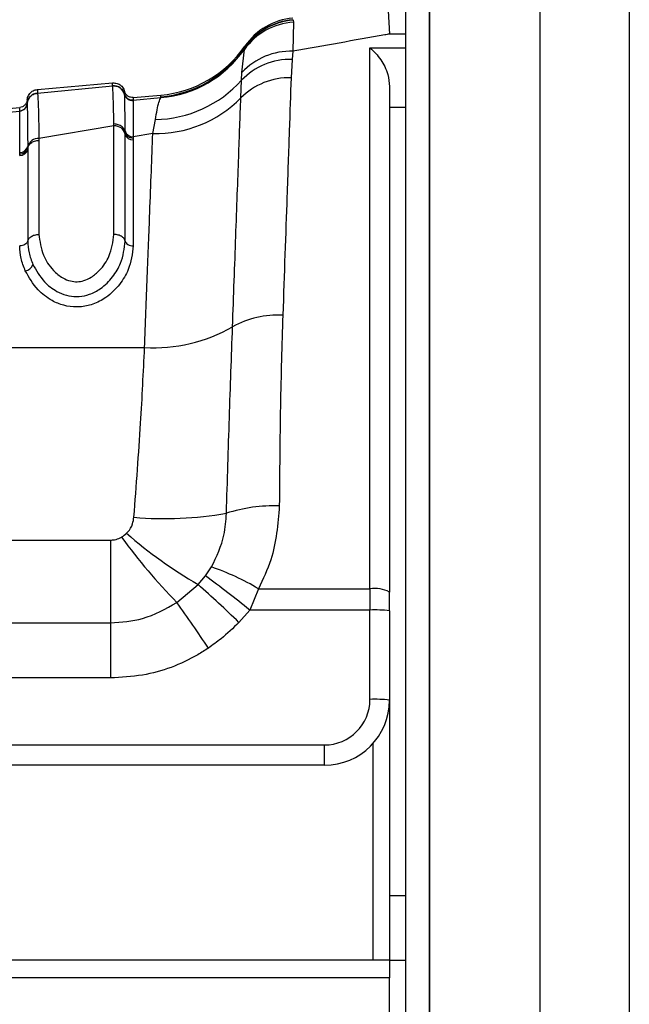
# Model space of a CAD drawing. Header units: millimetres. Extents: x 20 to 26059, y 28 to 17777.
# Tile 23 of 90: x 8944 to 8981, y 6015 to 6075. Entities that reach past the tile are written whole.
import ezdxf

# ---------------------------------------------------------------- set-up
doc = ezdxf.new("R2010")
doc.units = ezdxf.units.MM
doc.header["$LTSCALE"] = 2
doc.layers.add('COMPONENT_GEOMETRY', color=7, linetype='Continuous')
doc.styles.add('SLDTEXTSTYLE0', font='TXT', dxfattribs={"width": 0.75})
doc.dimstyles.new('SLDDIMSTYLE0', dxfattribs={"dimtxt": 150, "dimasz": 6.604, "dimexe": 0, "dimexo": 0.0625, "dimgap": 37.5, "dimtad": 0, "dimtih": 1, "dimtoh": 1, "dimdec": 0, "dimrnd": 1e-09, "dimzin": 12, "dimdsep": 46, "dimtxsty": 'SLDTEXTSTYLE0', "dimsah": 1, "dimcen": 0.09, "dimadec": 0, "dimazin": 3, "dimtfac": 1, "dimtdec": 0, "dimtofl": 0, "dimtmove": 0, "dimatfit": 3, "dimfxl": 1, "dimfrac": 2, "dimtolj": 1, "dimtzin": 12, "dimarcsym": 0})

# ---------------------------------------------------------------- blocks, each defined once
blk = doc.blocks.new('_D_2')
at = {"layer": 'COMPONENT_GEOMETRY', "color": 7}
for p, q in [((8972.989, 8122.062), (929.66, 8122.062)), ((936.01, 8122.062), (936.01, 5448.072)), ((635.906, 5417.604), (590.203, 5417.604)), ((590.203, 5417.604), (590.203, 5179.479)), ((1236.115, 5417.604), (1281.818, 5417.604)), ((1281.818, 5417.604), (1281.818, 5179.479)), ((590.203, 5179.479), (635.906, 5179.479)), ((1281.818, 5179.479), (1236.115, 5179.479)), ((936.01, 2281.062), (936.01, 4955.052)), ((8897.92, 2281.062), (929.66, 2281.062))]:
    blk.add_line(p, q, dxfattribs=at)
for points in [[(936.01, 8122.062), (934.994, 8115.458), (937.026, 8115.458)], [(936.01, 2281.062), (937.026, 2287.666), (934.994, 2287.666)]]:
    blk.add_solid(points, dxfattribs=at)
at = {"layer": 'COMPONENT_GEOMETRY', "color": 7, "char_height": 150, "attachment_point": 1, "style": 'SLDTEXTSTYLE0'}
for s, insert in [('9\'6.98"', (635.906, 5372.839)), ('2921mm', (526.844, 5148.412))]:
    blk.add_mtext(s, dxfattribs=dict(at, insert=insert))

msp = doc.modelspace()

# ---------------------------------------------------------------- linework, layer by layer
at = {"color": 8, "linetype": 'Continuous', "lineweight": 25}
for p, q in [((8975.707, 2354.062), (8975.707, 8102.062)), ((8981.172, 8102.062), (8981.172, 2354.062)), ((8968.908, 6573.623), (8968.908, 2354.062)), ((8967.46, 6074.362), (8966.46, 6074.362)), ((8965.26, 6073.508), (8967.46, 6073.508)), ((8967.46, 6069.843), (8966.46, 6069.843)), ((8965.46, 6017.504), (8965.46, 6030.818)), ((8966.46, 6021.463), (8967.46, 6021.463))]:
    msp.add_line(p, q, dxfattribs=at)
at = {"color": 7, "linetype": 'Continuous', "lineweight": 25}
for p, q in [((8968.897, 6573.611), (8968.897, 2354.062)), ((8967.46, 5960.337), (8967.46, 6572.504)), ((8966.373, 6075.795), (8966.46, 6074.362)), ((8960.529, 6075.242), (8960.548, 6075.216)), ((8960.567, 6075.081), (8960.536, 6073.301)), ((8960.548, 6075.216), (8960.567, 6075.081)), ((8957.406, 6071.997), (8957.556, 6073.414)), ((8957.556, 6073.414), (8957.578, 6073.504)), ((8957.578, 6073.504), (8957.582, 6073.525)), ((8957.582, 6073.525), (8957.585, 6073.62)), ((8960.536, 6073.301), (8960.483, 6072.805)), ((8965.26, 6040.295), (8965.26, 6073.508)), ((8960.483, 6072.805), (8960.42, 6071.682)), ((8957.335, 6070.437), (8957.377, 6071.523)), ((8957.377, 6071.523), (8957.406, 6071.997)), ((8944.86, 6070.956), (8949.466, 6071.359)), ((8944.861, 6070.738), (8949.466, 6071.177)), ((8949.466, 6071.177), (8949.466, 6071.183)), ((8966.46, 6071.132), (8966.46, 6040.097)), ((8944.861, 6070.738), (8944.861, 6070.732)), ((8950.204, 6070.662), (8950.204, 6070.666)), ((8950.205, 6070.656), (8950.204, 6070.662)), ((8950.732, 6070.294), (8950.731, 6070.291)), ((8950.731, 6070.291), (8950.731, 6070.284)), ((8950.732, 6070.465), (8952.428, 6070.614)), ((8950.732, 6070.294), (8952.434, 6070.457)), ((8952.434, 6070.457), (8952.424, 6070.504)), ((8939.732, 6069.503), (8943.769, 6069.856)), ((8939.732, 6069.246), (8943.769, 6069.631)), ((8943.769, 6069.635), (8943.769, 6069.64)), ((8943.769, 6069.631), (8943.769, 6069.635)), ((8944.224, 6070.098), (8944.224, 6070.092)), ((8944.224, 6070.092), (8944.224, 6070.088)), ((8951.936, 6068.247), (8952.091, 6069.111)), ((8949.55, 6068.723), (8944.95, 6067.95)), ((8949.55, 6068.723), (8949.549, 6068.841)), ((8949.55, 6062.059), (8949.55, 6068.723)), ((8944.95, 6067.95), (8944.95, 6067.832)), ((8944.95, 6067.832), (8944.95, 6062.059)), ((8950.24, 6068.333), (8950.24, 6068.411)), ((8950.24, 6068.217), (8950.24, 6068.333)), ((8950.24, 6061.647), (8950.24, 6068.217)), ((8951.936, 6068.247), (8950.733, 6068.05)), ((8950.733, 6068.05), (8950.733, 6067.972)), ((8950.733, 6067.972), (8950.733, 6067.856)), ((8950.733, 6067.856), (8950.733, 6061.353)), ((8944.259, 6067.453), (8944.26, 6067.339)), ((8944.26, 6067.339), (8944.26, 6067.259)), ((8944.26, 6067.259), (8944.26, 6061.647)), ((8943.767, 6066.908), (8943.768, 6066.985)), ((8943.768, 6066.985), (8943.768, 6067.095)), ((8895.929, 6055.106), (8951.429, 6055.106)), ((8912.184, 6043.288), (8949.339, 6043.288)), ((8949.339, 6043.288), (8949.339, 6038.207)), ((8955.164, 6041.093), (8955.538, 6041.638)), ((8954.708, 6040.567), (8955.164, 6041.093)), ((8953.407, 6039.458), (8954.708, 6040.567)), ((8958.417, 6040.295), (8957.878, 6038.992)), ((8958.417, 6040.295), (8965.26, 6040.295)), ((8965.26, 6040.295), (8965.26, 6038.992)), ((8966.46, 6038.95), (8966.46, 6040.097)), ((8957.878, 6038.992), (8957.215, 6038.236)), ((8965.26, 6038.992), (8957.878, 6038.992)), ((8965.26, 6033.505), (8965.26, 6038.992)), ((8966.46, 6038.95), (8966.46, 6033.463)), ((8912.184, 6038.207), (8949.339, 6038.207)), ((8949.339, 6038.207), (8949.339, 6034.821)), ((8949.339, 6034.821), (8912.184, 6034.821)), ((8966.46, 6033.463), (8966.46, 6017.504)), ((8912.985, 6030.705), (8962.46, 6030.705)), ((8962.46, 6029.463), (8962.46, 6030.705)), ((8962.46, 6029.463), (8912.985, 6029.463)), ((8912.06, 6017.504), (8966.46, 6017.504)), ((8966.46, 6017.504), (8966.46, 6016.408)), ((8967.46, 6017.463), (8966.46, 6017.463)), ((8966.46, 6016.408), (8912.06, 6016.408)), ((8966.46, 5970.004), (8966.46, 6016.408))]:
    msp.add_line(p, q, dxfattribs=at)
for centre, radius, start, end in [((8960.797, 6071.114), 3.973, 93.31237, 144.64383), ((8960.865, 6071.234), 3.995, 94.53773, 145.36059), ((8960.877, 6071.257), 4, 94.98935, 145.45854), ((8960.881, 6071.353), 4, 95, 145.4788), ((8951.815, 6077.478), 7, 274.9879, 325.41061), ((8951.818, 6077.587), 7, 275, 325.4788), ((8951.82, 6077.435), 7.005, 275.03006, 324.96754), ((8960.378, 6069.27), 4.034, 87.75358, 137.46123), ((8960.36, 6068.701), 4.106, 88.28209, 136.58096), ((8951.978, 6076.356), 7.246, 270.89248, 318.1669), ((8960.322, 6067.479), 4.204, 88.66545, 135.28351), ((8949.527, 6070.48), 0.7, 14.56379, 95.01601), ((8944.921, 6070.041), 0.7, 94.96362, 175.37012), ((8950.688, 6070.793), 0.5, 194.62283, 275.00852), ((8950.688, 6070.782), 0.5, 194.58219, 274.91239), ((8952.095, 6075.606), 7.36, 268.76314, 315.3914), ((8943.726, 6070.138), 0.5, 274.96367, 355.37015), ((8943.726, 6070.129), 0.5, 274.97499, 355.31886), ((8949.584, 6068.045), 0.678, 14.68466, 92.86724), ((8944.912, 6067.273), 0.677, 86.85397, 164.61833), ((8950.708, 6068.533), 0.484, 194.61029, 272.93826), ((8950.709, 6068.34), 0.485, 194.68466, 272.86724), ((8943.795, 6067.39), 0.483, 266.6557, 344.29235), ((8943.791, 6067.579), 0.485, 267.21495, 344.89806), ((8943.996, 6060.43), 0.623, 280.68995, 339.45519), ((8959.584, 6051.457), 5.644, 86.67642, 119.24074), ((8951.957, 6064.931), 9.839, 266.92913, 299.66914), ((8952.634, 6067.176), 22.567, 265.27046, 279.74217), ((8959.395, 6035.718), 9.674, 88.20634, 107.70818), ((8969.09, 6065.327), 28.634, 229.04383, 239.85023), ((8980.114, 6065.496), 37.3, 216.19794, 224.27386), ((8950.527, 6027.134), 15.345, 59.0583, 70.94149), ((8906.257, 5975.097), 82.142, 51.06499, 53.45868), ((8895.645, 5974.526), 88.599, 45.97865, 48.19247), ((8965.552, 6038.331), 1.986, 62.79102, 98.44828), ((8860.878, 5973.296), 113.749, 33.8507, 35.566), ((8965.56, 6030.365), 8.633, 84.01335, 91.98909), ((8962.46, 6033.505), 2.8, 270, 0), ((8962.46, 6033.463), 4, 270, 0), ((8965.56, 6024.878), 8.633, 84.01335, 91.98909)]:
    msp.add_arc(centre, radius, start, end, dxfattribs=at)
for points, knots in [([(8966.46, 6074.362), (8966.362, 6074.344), (8964.415, 6073.997), (8962.426, 6073.64), (8960.536, 6073.301)], [0, 0, 0, 0, 0.0503496, 1, 1, 1, 1]), ([(8965.26, 6073.508), (8965.263, 6073.505), (8965.495, 6073.327), (8965.91, 6072.877), (8966.368, 6072.021), (8966.434, 6071.388), (8966.46, 6071.132)], [0, 0, 0, 0, 0.005285, 0.4232414, 0.7661018, 1, 1, 1, 1]), ([(8960.42, 6071.682), (8960.383, 6070.63), (8960.309, 6068.506), (8960.144, 6063.777), (8959.999, 6059.605), (8959.911, 6057.092)], [0, 0, 0, 0, 0.280639, 0.566729, 1, 1, 1, 1]), ([(8944.224, 6070.314), (8944.231, 6070.366), (8944.253, 6070.509), (8944.372, 6070.719), (8944.589, 6070.9), (8944.77, 6070.937), (8944.86, 6070.956)], [0, 0, 0, 0, 0.161092, 0.440728, 0.720364, 1, 1, 1, 1]), ([(8944.86, 6070.956), (8944.86, 6070.955), (8944.86, 6070.954), (8944.861, 6070.913), (8944.861, 6070.818), (8944.861, 6070.748), (8944.861, 6070.738)], [0, 0, 0, 0, 0.078728, 0.506313, 0.933899, 1, 1, 1, 1]), ([(8949.466, 6071.183), (8949.466, 6071.186), (8949.466, 6071.244), (8949.466, 6071.334), (8949.466, 6071.35), (8949.466, 6071.359)], [0, 0, 0, 0, 0.024244, 0.500106, 1, 1, 1, 1]), ([(8949.466, 6071.359), (8949.558, 6071.356), (8949.743, 6071.351), (8949.988, 6071.21), (8950.142, 6071.024), (8950.188, 6070.888), (8950.204, 6070.838)], [0, 0, 0, 0, 0.279636, 0.559272, 0.838908, 1, 1, 1, 1]), ([(8949.466, 6071.183), (8949.558, 6071.181), (8949.743, 6071.176), (8949.988, 6071.035), (8950.142, 6070.849), (8950.188, 6070.712), (8950.204, 6070.662)], [0, 0, 0, 0, 0.279599, 0.559199, 0.838798, 1, 1, 1, 1]), ([(8949.549, 6068.841), (8949.548, 6068.867), (8949.533, 6069.578), (8949.505, 6070.72), (8949.479, 6071.025), (8949.466, 6071.177)], [0, 0, 0, 0, 0.018267, 0.509409, 1, 1, 1, 1]), ([(8950.204, 6070.666), (8950.204, 6070.688), (8950.204, 6070.741), (8950.204, 6070.816), (8950.204, 6070.829), (8950.204, 6070.838)], [0, 0, 0, 0, 0.206416, 0.494549, 1, 1, 1, 1]), ([(8944.224, 6070.092), (8944.232, 6070.144), (8944.253, 6070.286), (8944.373, 6070.496), (8944.59, 6070.677), (8944.771, 6070.714), (8944.861, 6070.732)], [0, 0, 0, 0, 0.160966, 0.440644, 0.720322, 1, 1, 1, 1]), ([(8944.224, 6070.314), (8944.224, 6070.304), (8944.224, 6070.288), (8944.224, 6070.196), (8944.224, 6070.13), (8944.224, 6070.098)], [0, 0, 0, 0, 0.50631, 0.7626227, 1, 1, 1, 1]), ([(8944.861, 6070.732), (8944.863, 6070.721), (8944.878, 6070.623), (8944.903, 6070.088), (8944.93, 6068.969), (8944.945, 6068.198), (8944.95, 6067.95)], [0, 0, 0, 0, 0.058111, 0.513481, 0.843245, 1, 1, 1, 1]), ([(8950.24, 6068.411), (8950.239, 6068.465), (8950.232, 6069.235), (8950.222, 6070.092), (8950.211, 6070.558), (8950.206, 6070.633), (8950.205, 6070.656)], [0, 0, 0, 0, 0.040645, 0.584105, 0.874491, 1, 1, 1, 1]), ([(8950.731, 6070.284), (8950.731, 6070.26), (8950.732, 6070.179), (8950.732, 6069.717), (8950.733, 6068.717), (8950.733, 6068.05)], [0, 0, 0, 0, 0.125665, 0.416296, 1, 1, 1, 1]), ([(8950.732, 6070.465), (8950.732, 6070.457), (8950.732, 6070.444), (8950.732, 6070.369), (8950.732, 6070.316), (8950.732, 6070.294)], [0, 0, 0, 0, 0.50545, 0.793584, 1, 1, 1, 1]), ([(8952.091, 6069.111), (8952.164, 6069.521), (8952.288, 6070.22), (8952.392, 6070.388), (8952.434, 6070.457)], [0, 0, 0, 0, 0.587951, 1, 1, 1, 1]), ([(8952.424, 6070.504), (8952.425, 6070.536), (8952.427, 6070.6), (8952.428, 6070.609), (8952.428, 6070.614)], [0, 0, 0, 0, 0.491504, 1, 1, 1, 1]), ([(8956.827, 6056.382), (8956.895, 6058.279), (8957.034, 6062.126), (8957.206, 6066.869), (8957.293, 6069.284), (8957.335, 6070.437)], [0, 0, 0, 0, 0.336897, 0.683326, 1, 1, 1, 1]), ([(8943.768, 6067.095), (8943.768, 6067.48), (8943.767, 6068.911), (8943.768, 6069.327), (8943.769, 6069.631)], [0, 0, 0, 0, 0.268949, 1, 1, 1, 1]), ([(8943.769, 6069.64), (8943.769, 6069.672), (8943.769, 6069.738), (8943.769, 6069.83), (8943.769, 6069.846), (8943.769, 6069.856)], [0, 0, 0, 0, 0.237377, 0.493688, 1, 1, 1, 1]), ([(8944.224, 6070.088), (8944.225, 6070.077), (8944.233, 6069.945), (8944.244, 6069.215), (8944.256, 6067.844), (8944.259, 6067.453)], [0, 0, 0, 0, 0.0580193, 0.7315283, 1, 1, 1, 1]), ([(8950.24, 6068.333), (8950.228, 6068.378), (8950.195, 6068.5), (8950.057, 6068.673), (8949.824, 6068.814), (8949.64, 6068.832), (8949.549, 6068.841)], [0, 0, 0, 0, 0.160815, 0.440545, 0.720273, 1, 1, 1, 1]), ([(8944.26, 6067.339), (8944.272, 6067.382), (8944.306, 6067.501), (8944.443, 6067.669), (8944.675, 6067.805), (8944.859, 6067.823), (8944.95, 6067.832)], [0, 0, 0, 0, 0.161268, 0.440845, 0.720423, 1, 1, 1, 1]), ([(8951.429, 6055.106), (8951.486, 6056.585), (8951.601, 6059.57), (8951.78, 6064.208), (8951.877, 6066.725), (8951.936, 6068.247)], [0, 0, 0, 0, 0.279346, 0.564006, 1, 1, 1, 1]), ([(8944.26, 6061.647), (8944.272, 6061.683), (8944.306, 6061.782), (8944.443, 6061.922), (8944.675, 6062.036), (8944.859, 6062.051), (8944.95, 6062.059)], [0, 0, 0, 0, 0.161092, 0.440728, 0.720364, 1, 1, 1, 1]), ([(8944.95, 6062.059), (8945.003, 6061.631), (8945.096, 6060.867), (8945.692, 6059.942), (8946.315, 6059.413), (8946.839, 6059.186), (8947.293, 6059.133), (8947.742, 6059.212), (8948.23, 6059.448), (8948.8, 6059.944), (8949.395, 6060.843), (8949.492, 6061.605), (8949.55, 6062.059)], [0, 0, 0, 0, 0.181496, 0.323762, 0.408831, 0.462283, 0.504169, 0.545965, 0.600528, 0.677267, 0.807828, 1, 1, 1, 1]), ([(8950.24, 6061.647), (8950.228, 6061.683), (8950.195, 6061.782), (8950.057, 6061.922), (8949.825, 6062.036), (8949.642, 6062.051), (8949.55, 6062.059)], [0, 0, 0, 0, 0.161092, 0.440728, 0.720364, 1, 1, 1, 1]), ([(8944.112, 6059.818), (8944.012, 6060.073), (8943.811, 6060.585), (8943.782, 6061.097), (8943.767, 6061.353)], [0, 0, 0, 0, 0.500182, 1, 1, 1, 1]), ([(8950.733, 6061.353), (8950.675, 6060.866), (8950.578, 6060.058), (8949.932, 6058.967), (8949.186, 6058.218), (8948.313, 6057.752), (8947.663, 6057.614), (8947.059, 6057.592), (8946.457, 6057.673), (8945.617, 6058.023), (8944.72, 6058.731), (8944.336, 6059.417), (8944.112, 6059.818)], [0, 0, 0, 0, 0.180877, 0.299274, 0.418536, 0.504076, 0.577303, 0.595203, 0.666075, 0.737401, 0.846797, 1, 1, 1, 1]), ([(8944.26, 6061.647), (8944.274, 6061.407), (8944.301, 6060.928), (8944.487, 6060.45), (8944.579, 6060.211)], [0, 0, 0, 0, 0.500117, 1, 1, 1, 1]), ([(8944.579, 6060.211), (8944.783, 6059.844), (8945.124, 6059.226), (8945.91, 6058.597), (8946.611, 6058.3), (8947.098, 6058.233), (8947.579, 6058.251), (8948.112, 6058.366), (8948.852, 6058.767), (8949.509, 6059.436), (8950.097, 6060.439), (8950.186, 6061.191), (8950.24, 6061.647)], [0, 0, 0, 0, 0.159617, 0.26824, 0.335062, 0.398894, 0.414917, 0.481423, 0.563154, 0.683873, 0.808015, 1, 1, 1, 1]), ([(8959.911, 6057.092), (8959.855, 6055.26), (8959.743, 6051.557), (8959.713, 6047.459), (8959.698, 6045.388)], [0, 0, 0, 0, 0.494606, 1, 1, 1, 1]), ([(8956.453, 6044.934), (8956.512, 6046.919), (8956.633, 6050.942), (8956.762, 6054.553), (8956.827, 6056.382)], [0, 0, 0, 0, 0.493295, 1, 1, 1, 1]), ([(8950.773, 6044.685), (8950.923, 6046.65), (8951.202, 6050.324), (8951.357, 6053.588), (8951.429, 6055.106)], [0, 0, 0, 0, 0.5349, 1, 1, 1, 1]), ([(8955.538, 6041.638), (8955.846, 6042.281), (8956.354, 6043.342), (8956.425, 6044.484), (8956.453, 6044.934)], [0, 0, 0, 0, 0.6067119, 1, 1, 1, 1]), ([(8959.698, 6045.388), (8959.607, 6044.268), (8959.464, 6042.508), (8958.696, 6040.885), (8958.417, 6040.295)], [0, 0, 0, 0, 0.636154, 1, 1, 1, 1]), ([(8950.321, 6043.702), (8950.349, 6043.731), (8950.512, 6043.894), (8950.704, 6044.225), (8950.753, 6044.548), (8950.773, 6044.685)], [0, 0, 0, 0, 0.109504, 0.621551, 1, 1, 1, 1]), ([(8950.014, 6043.468), (8950.022, 6043.473), (8950.133, 6043.54), (8950.23, 6043.624), (8950.321, 6043.702)], [0, 0, 0, 0, 0.07521, 1, 1, 1, 1]), ([(8949.339, 6043.288), (8949.424, 6043.292), (8949.632, 6043.304), (8949.86, 6043.38), (8949.99, 6043.454), (8950.014, 6043.468)], [0, 0, 0, 0, 0.361865, 0.882526, 1, 1, 1, 1]), ([(8949.339, 6038.207), (8950.008, 6038.255), (8951.457, 6038.357), (8952.725, 6039.072), (8953.407, 6039.458)], [0, 0, 0, 0, 0.461514, 1, 1, 1, 1]), ([(8957.215, 6038.236), (8956.86, 6037.888), (8956.276, 6037.316), (8955.609, 6036.844), (8955.346, 6036.658)], [0, 0, 0, 0, 0.606999, 1, 1, 1, 1]), ([(8955.346, 6036.658), (8955.13, 6036.519), (8953.903, 6035.732), (8951.86, 6034.961), (8949.999, 6034.857), (8949.339, 6034.821)], [0, 0, 0, 0, 0.121493, 0.688487, 1, 1, 1, 1])]:
    msp.add_open_spline(points, degree=3, knots=knots, dxfattribs=at)
for points in [[(8950.732, 6070.465), (8950.673, 6070.466), (8950.555, 6070.468), (8950.395, 6070.547), (8950.266, 6070.672), (8950.225, 6070.782), (8950.204, 6070.838)], [(8944.224, 6070.314), (8944.213, 6070.256), (8944.192, 6070.141), (8944.087, 6069.996), (8943.942, 6069.889), (8943.827, 6069.867), (8943.769, 6069.856)], [(8950.731, 6070.291), (8950.672, 6070.291), (8950.555, 6070.293), (8950.394, 6070.373), (8950.266, 6070.497), (8950.225, 6070.607), (8950.204, 6070.662)], [(8944.224, 6070.092), (8944.213, 6070.034), (8944.192, 6069.919), (8944.087, 6069.774), (8943.942, 6069.668), (8943.827, 6069.646), (8943.769, 6069.634)], [(8950.24, 6068.333), (8950.256, 6068.284), (8950.287, 6068.185), (8950.405, 6068.068), (8950.558, 6067.987), (8950.675, 6067.977), (8950.733, 6067.972)], [(8944.26, 6067.339), (8944.244, 6067.291), (8944.213, 6067.195), (8944.096, 6067.08), (8943.943, 6067.001), (8943.826, 6066.991), (8943.768, 6066.985)], [(8944.26, 6061.647), (8944.244, 6061.607), (8944.213, 6061.527), (8944.096, 6061.432), (8943.943, 6061.366), (8943.826, 6061.358), (8943.767, 6061.353)], [(8950.24, 6061.647), (8950.256, 6061.607), (8950.287, 6061.527), (8950.405, 6061.432), (8950.558, 6061.366), (8950.675, 6061.358), (8950.733, 6061.353)]]:
    msp.add_open_spline(points, degree=3, dxfattribs=at)

# ---------------------------------------------------------------- dimensions: what is measured, and where the dimension line sits
at = {"layer": 'COMPONENT_GEOMETRY', "color": 7}
dim = msp.add_linear_dim(base=(936.01, 8122.062), p1=(8900.46, 2281.062), p2=(8975.529, 8122.062), angle=90, dimstyle='SLDDIMSTYLE0', dxfattribs=at)
dim.commit()
dim.dimension.update_dxf_attribs({"geometry": '_D_2', "text_midpoint": (936.01, 5201.562), "dimtype": 160})

doc.saveas('drawing.dxf')
